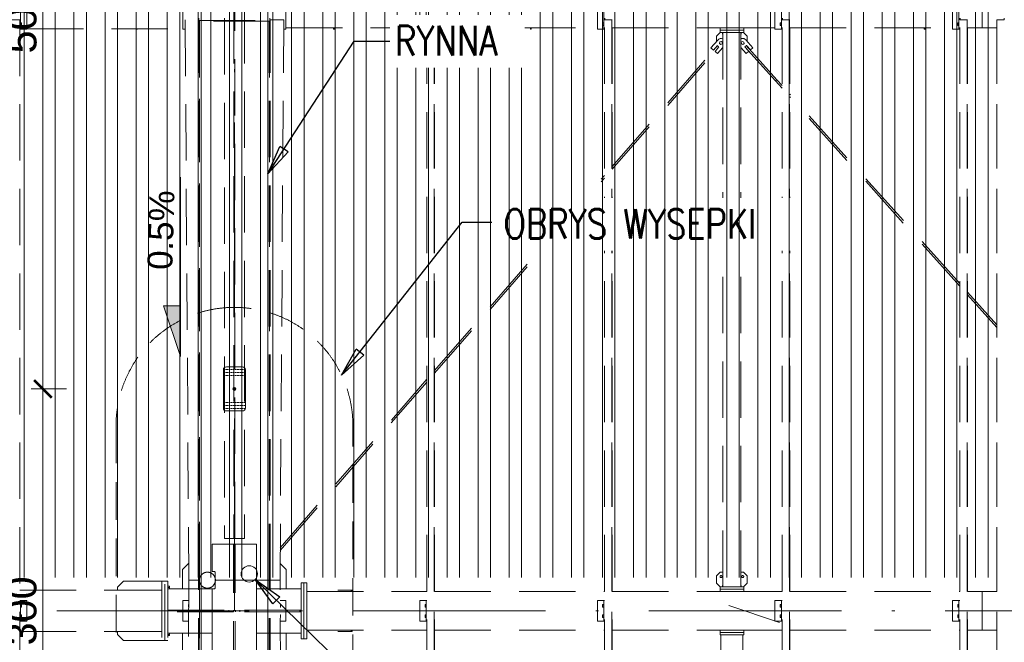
# Model space of a CAD drawing. Extents: x 256490 to 7565828, y -103950 to 5881792.
# Tile 10 of 99: x 279051 to 285702, y -93155 to -88948. Entities that reach past the tile are written whole.
import ezdxf

# ---------------------------------------------------------------- set-up
doc = ezdxf.new("R2010")
doc.units = 0
doc.header["$MEASUREMENT"] = 0
doc.set_wipeout_variables(frame=1)
for name, pattern in [('DASH', [0.75, 0.5, -0.25]), ('DASHDOT', [20, 13, -3.4, 0.2, -3.4]), ('DASHED', [19.05, 12.7, -6.35])]:
    doc.linetypes.add(name, pattern=pattern)
for name, color, linetype, lineweight in [('- AGP-1_WYMIARY', 7, 'Continuous', 20), ('-AGP1_widokowe', 7, 'Continuous', 15), ('BK_0.13', 4, 'Continuous', 9), ('BK_Beton', 140, 'Continuous', 15), ('BK_Kreskowanie', 215, 'Continuous', 5), ('BK_Opisy', 31, 'Continuous', 20), ('BK_Stal', 247, 'Continuous', 9), ('CZ-SR', 106, 'Continuous', 13), ('linii', 7, 'Continuous', 15), ('OSIE', 7, 'Continuous', 5)]:
    doc.layers.add(name, color=color, linetype=linetype, lineweight=lineweight)
for name, color, linetype in [('100_rzut_okna', 1, 'Continuous'), ('TB_CIENKA', 5, 'Continuous'), ('TB_WYMIAROWANIE', 5, 'Continuous')]:
    doc.layers.add(name, color=color, linetype=linetype)
doc.layers.add('tlo', color=7, linetype='Continuous', lineweight=9, true_color=0xb2b2b2)
doc.layers.add('wymiary', color=7, linetype='Continuous', lineweight=5, true_color=0x7f7f7f)
doc.styles.add('ARIAL', font='arial.ttf')
doc.styles.add('ROMANS', font='simplex.shx', dxfattribs={"width": 0.8, "oblique": 15})
doc.styles.add('styl1', font='simplex.shx', dxfattribs={"oblique": 5})
doc.dimstyles.new('1_100', dxfattribs={"dimscale": 10, "dimtxt": 25, "dimasz": 20, "dimexe": 10, "dimexo": 10, "dimgap": 1, "dimtad": 0, "dimdec": 0, "dimzin": 0, "dimdsep": 46, "dimtxsty": 'ROMANS', "dimblk1": 'OBLIQUE', "dimblk2": 'OBLIQUE', "dimsah": 1, "dimcen": 0, "dimdle": 10, "dimclrd": 256, "dimclre": 256, "dimclrt": 2, "dimadec": 0, "dimazin": 0, "dimtfac": 0.4, "dimtdec": 0, "dimtmove": 0, "dimatfit": 3, "dimldrblk": 'CLOSEDBLANK', "dimfxl": 1, "dimtvp": 1, "dimtolj": 1, "dimtzin": 0, "dimarcsym": 0})
doc.dimstyles.new('mosstowy 1-100', dxfattribs={"dimscale": 20, "dimtxt": 10, "dimasz": 6, "dimexe": 4, "dimexo": 4, "dimgap": 2, "dimtad": 1, "dimdec": 0, "dimlfac": 0.1, "dimtxsty": 'ARIAL', "dimblk": 'ARCHTICK', "dimcen": 4, "dimclrd": 256, "dimclre": 256, "dimclrt": 7, "dimadec": 0, "dimazin": 0, "dimtfac": 1, "dimtdec": 0, "dimtmove": 1, "dimatfit": 3, "dimfxl": 8, "dimfxlon": 1, "dimlwd": -1, "dimlwe": 9, "dimarcsym": 0})

# ---------------------------------------------------------------- blocks, each defined once
blk = doc.blocks.new('FGDFGDGDFG')
at = {"layer": 'tlo', "linetype": 'DASHED', "ltscale": 30}
for p, q in [((246565.9, -115566.6), (246565.9, -122586.6)), ((246572.5, -122586.6), (246572.5, -115566.6)), ((246636.7, -115566.6), (246636.7, -122586.6)), ((245124.7, -119006.6), (245124.7, -119146.6)), ((245167.7, -119146.6), (245167.7, -119006.6)), ((246221.6, -119146.6), (246221.6, -119006.6)), ((246221.6, -119006.6), (246221.6, -119146.6)), ((246917.1, -119146.6), (246917.1, -119006.6)), ((246917.1, -119146.6), (246917.1, -119006.6)), ((247820.9, -119006.6), (247820.9, -119146.6)), ((247863.8, -119146.6), (247863.8, -119006.6)), ((249020.8, -119006.6), (249020.8, -119146.6)), ((249063.7, -119146.6), (249063.7, -119006.6)), ((250220.6, -119006.6), (250220.6, -119146.6)), ((250263.5, -119146.6), (250263.5, -119006.6)), ((251420.5, -119006.6), (251420.5, -119146.6)), ((251463.4, -119146.6), (251463.4, -119006.6)), ((251619, -119016.6), (251619, -119136.6)), ((251619, -119016.6), (251619, -119136.6)), ((245067.7, -119081.6), (245119, -119081.6)), ((245119, -119081.6), (245119, -127516.6)), ((245124.7, -119102.6), (245131.9, -119102.6)), ((245124.7, -119111.6), (245132, -119111.6)), ((245132, -119111.6), (245131.9, -119102.6)), ((245131.9, -119120.6), (245132, -119111.6)), ((246236.3, -119081.6), (246261.3, -122869.1)), ((246327.3, -122869.1), (246327.3, -119081.6)), ((246329.2, -119088.1), (246329.2, -119071.6)), ((246329.2, -119088.1), (246809.2, -119088.1)), ((246329.2, -119090.6), (246329.2, -119088.1)), ((246329.2, -119091.6), (246329.2, -119090.6)), ((246329.2, -119091.6), (246329.2, -119091.6)), ((246809.2, -119091.6), (246329.2, -119091.6)), ((246332.3, -119091.6), (246332.3, -122869.1)), ((246334.3, -122855.3), (246334.3, -119091.6)), ((246501.7, -119071.6), (246501.7, -122586.6)), ((246804.3, -122869.2), (246804.3, -119091.6)), ((246806.3, -119091.6), (246806.3, -122869.1)), ((246809.2, -119088.1), (246809.2, -119071.6)), ((246809.2, -119088.1), (246809.2, -119090.6)), ((246809.2, -119090.6), (246809.2, -119091.6)), ((246809.2, -119091.6), (246809.2, -119091.6)), ((246902.3, -119081.6), (246809.3, -119081.6)), ((246811.3, -122869.1), (246811.3, -119081.6)), ((246877.3, -122869.1), (246902.3, -119081.6)), ((247856.7, -119102.6), (247856.6, -119111.6)), ((247856.6, -119111.6), (247863.8, -119111.6)), ((247856.6, -119111.6), (247856.7, -119120.6)), ((247856.7, -119102.6), (247863.8, -119102.6)), ((247869.4, -127516.6), (247869.4, -119081.6)), ((247869.4, -119081.6), (247919.4, -119081.6)), ((247869.8, -119071.6), (247869.8, -119081.6)), ((247871, -119081.6), (247871, -119071.6)), ((247919.4, -127516.6), (247919.4, -119081.6)), ((247919.4, -119081.6), (247919.5, -119081.6)), ((247920.9, -119081.6), (247919.5, -119081.6)), ((247919.5, -119081.6), (247919.5, -127516.6)), ((247920.9, -127516.6), (247920.9, -119081.6)), ((247920.9, -119081.6), (247921, -119081.6)), ((247921, -127516.6), (247921, -119081.6)), ((249056.5, -119102.6), (249056.4, -119111.6)), ((249056.4, -119111.6), (249063.7, -119111.6)), ((249056.4, -119111.6), (249056.5, -119120.6)), ((249056.5, -119102.6), (249063.7, -119102.6)), ((249069.3, -127516.6), (249069.3, -119081.6)), ((249069.3, -119081.6), (249119.3, -119081.6)), ((249069.7, -119071.6), (249069.7, -119081.6)), ((249070.9, -119081.6), (249070.9, -119071.6)), ((249119.3, -127516.6), (249119.3, -119081.6)), ((249119.3, -119081.6), (249119.4, -119081.6)), ((249120.8, -119081.6), (249119.4, -119081.6)), ((249119.4, -119081.6), (249119.4, -127516.6)), ((249120.8, -127516.6), (249120.8, -119081.6)), ((249120.8, -119081.6), (249120.9, -119081.6)), ((249120.9, -127516.6), (249120.9, -119081.6)), ((250256.4, -119102.6), (250256.3, -119111.6)), ((250256.3, -119111.6), (250263.5, -119111.6)), ((250256.3, -119111.6), (250256.4, -119120.6)), ((250256.4, -119102.6), (250263.5, -119102.6)), ((250269.1, -127516.6), (250269.1, -119081.6)), ((250269.1, -119081.6), (250319.1, -119081.6)), ((250269.5, -119071.6), (250269.5, -119081.6)), ((250270.7, -119081.6), (250270.7, -119071.6)), ((250319.1, -127516.6), (250319.1, -119081.6)), ((250319.1, -119081.6), (250319.2, -119081.6)), ((250320.6, -119081.6), (250319.2, -119081.6)), ((250319.2, -119081.6), (250319.2, -127516.6)), ((250320.6, -127516.6), (250320.6, -119081.6)), ((250320.6, -119081.6), (250320.7, -119081.6)), ((250320.7, -127516.6), (250320.7, -119081.6)), ((251456.2, -119102.6), (251456.1, -119111.6)), ((251456.1, -119111.6), (251463.4, -119111.6)), ((251456.1, -119111.6), (251456.2, -119120.6)), ((251456.2, -119102.6), (251463.4, -119102.6)), ((251469, -127516.6), (251469, -119081.6)), ((251469, -119081.6), (251519, -119081.6)), ((251469.4, -119071.6), (251469.4, -119081.6)), ((251470.6, -119081.6), (251470.6, -119071.6)), ((251519, -127516.6), (251519, -119081.6)), ((251519, -119081.6), (251519.1, -119081.6)), ((251520.5, -119081.6), (251519.1, -119081.6)), ((251519.1, -119081.6), (251519.1, -127516.6)), ((251520.5, -127516.6), (251520.5, -119081.6)), ((251520.5, -119081.6), (251520.6, -119081.6)), ((251520.6, -127516.6), (251520.6, -119081.6)), ((251717.9, -119081.6), (251718, -119081.6)), ((251717.9, -127516.6), (251717.9, -119081.6)), ((251718, -119081.6), (251769.5, -119081.6)), ((251718, -119081.6), (251718, -127516.6)), ((251719.4, -127516.6), (251719.4, -119081.6)), ((251719.5, -119081.6), (251719.5, -127516.6)), ((251767.9, -119081.6), (251767.9, -119071.6)), ((251769.1, -119071.6), (251769.1, -119081.6)), ((245124.7, -119146.6), (245119, -119146.6)), ((245124.7, -119120.6), (245131.9, -119120.6)), ((245167.7, -119146.6), (245124.7, -119146.6)), ((245167.7, -119144.1), (246221.6, -119144.1)), ((245908.2, -119146.6), (245908.2, -119144.1)), ((245908.2, -119146.6), (245914.2, -119146.6)), ((245914.2, -119146.6), (245914.2, -119144.1)), ((246221.6, -119146.6), (246221.6, -119146.6)), ((246221.6, -119146.6), (246236.7, -119146.6)), ((246917.1, -119146.6), (246901.8, -119146.6)), ((246917.1, -119146.6), (246917.1, -119146.6)), ((246917.2, -119136.6), (247820.9, -119136.6)), ((247238.2, -119146.6), (247238.2, -119136.6)), ((247238.2, -119146.6), (247244.2, -119146.6)), ((247244.2, -119146.6), (247244.2, -119136.6)), ((247820.9, -119146.6), (247869.4, -119146.6)), ((247856.7, -119120.6), (247863.8, -119120.6)), ((247921, -119136.6), (249020.8, -119136.6)), ((248568.2, -119146.6), (248568.2, -119136.6)), ((248568.2, -119146.6), (248574.2, -119146.6)), ((248574.2, -119146.6), (248574.2, -119136.6)), ((249020.8, -119146.6), (249069.3, -119146.6)), ((249056.5, -119120.6), (249063.7, -119120.6)), ((249120.9, -119136.6), (249849.2, -119136.6)), ((249826.1, -119193.6), (249851.1, -119168.6)), ((249849.2, -119152.6), (249849.2, -119136.6)), ((249849.2, -119136.6), (250009.2, -119136.6)), ((250009.2, -119152.6), (249849.2, -119152.6)), ((249849.2, -119168.6), (249849.2, -119152.6)), ((249849.2, -119152.6), (250009.2, -119152.6)), ((250009.2, -119168.6), (249849.2, -119168.6)), ((249865.4, -119168.6), (249865.4, -119178.6)), ((249865.4, -119178.6), (249869.2, -119178.6)), ((249869.2, -122914.6), (249869.2, -119168.6)), ((249989.2, -122914.6), (249989.2, -119168.6)), ((249993.1, -119178.6), (249989.2, -119178.6)), ((249993.1, -119168.6), (249993.1, -119178.6)), ((250032.3, -119193.6), (250007.3, -119168.6)), ((250009.2, -119136.6), (250220.6, -119136.6)), ((250009.2, -119136.6), (250009.2, -119152.6)), ((250009.2, -119152.6), (250009.2, -119168.6)), ((250220.6, -119146.6), (250269.1, -119146.6)), ((250256.4, -119120.6), (250263.5, -119120.6)), ((250320.7, -119136.6), (251420.5, -119136.6)), ((251228.2, -119146.6), (251228.2, -119136.6)), ((251228.2, -119146.6), (251234.2, -119146.6)), ((251234.2, -119146.6), (251234.2, -119136.6)), ((251420.5, -119146.6), (251469, -119146.6)), ((251456.2, -119120.6), (251463.4, -119120.6)), ((251520.6, -119136.6), (251619, -119136.6)), ((251619, -119136.6), (251717.9, -119136.6)), ((249833.4, -119218.9), (249787.5, -119271.7)), ((249826.1, -119227.3), (249826.1, -119193.6)), ((249840.6, -119212.9), (249833.4, -119218.9)), ((249849.3, -119209.4), (249840.6, -119212.9)), ((249840.6, -119212.9), (249840.8, -119212.7)), ((249840.8, -119212.7), (249849.5, -119209.2)), ((249846, -119241.9), (249848.3, -119231.8)), ((249853.7, -119248.9), (249846, -119241.9)), ((249848.3, -119231.8), (249858.2, -119228.6)), ((249848.4, -119231.6), (249848.3, -119231.8)), ((249848.4, -119231.6), (249858.3, -119228.4)), ((249858.7, -119208.7), (249849.3, -119209.4)), ((249849.5, -119209.2), (249858.9, -119208.6)), ((249863.6, -119245.8), (249853.7, -119248.9)), ((249858.2, -119228.6), (249858.3, -119228.4)), ((249858.2, -119228.6), (249865.8, -119235.6)), ((249858.3, -119228.4), (249866, -119235.4)), ((249867.8, -119211), (249858.7, -119208.7)), ((249858.9, -119208.6), (249868, -119210.9)), ((249865.8, -119235.6), (249863.6, -119245.8)), ((249863.6, -119245.8), (249863.8, -119245.6)), ((249865.8, -119235.6), (249866, -119235.4)), ((249869.2, -119211.9), (249867.8, -119211)), ((249868, -119210.9), (249869.2, -119211.7)), ((250001.4, -119228.3), (249992.9, -119234.3)), ((249992.9, -119234.3), (249993.8, -119244.6)), ((249993.8, -119244.6), (250003.3, -119249)), ((250010.8, -119232.6), (250001.4, -119228.3)), ((250003.3, -119249), (250011.8, -119243)), ((250011.8, -119243), (250010.8, -119232.6)), ((250024.7, -119218.6), (250017.4, -119212.7)), ((250071.4, -119270.7), (250024.7, -119218.6)), ((250032.3, -119227.1), (250032.3, -119193.6)), ((249120.9, -120074.2), (249831.9, -119257.3)), ((249120.9, -120092.5), (249841, -119265.2)), ((249787.5, -119271.7), (249804.9, -119286.8)), ((249804.9, -119286.8), (249831.1, -119256.6)), ((249804.9, -119286.8), (249805, -119286.6)), ((249805, -119286.6), (249831.1, -119256.6)), ((249841.7, -119265.8), (249815.4, -119296)), ((249815.4, -119296), (249832.8, -119311.1)), ((249831.1, -119256.6), (249833.1, -119258.4)), ((249832.8, -119311.1), (249869.2, -119269.2)), ((249832.8, -119311.1), (249832.9, -119310.9)), ((249832.9, -119310.9), (249869.2, -119269.2)), ((249833.1, -119258.4), (249833.2, -119258.5)), ((249833.2, -119258.5), (249836.4, -119261.3)), ((249833.2, -119258.5), (249839.6, -119264)), ((249836.4, -119261.3), (249839.6, -119264)), ((249839.6, -119264), (249839.7, -119264.1)), ((249839.7, -119264.1), (249841.7, -119265.8)), ((250026.7, -119310.7), (249989.2, -119268.9)), ((250026.7, -119310.8), (249989.2, -119269)), ((250017.2, -119265.6), (250019.2, -119263.8)), ((250043.9, -119295.4), (250017.2, -119265.6)), ((250017.9, -119265), (250224.9, -119495.7)), ((250019.2, -119263.8), (250025.6, -119258.1)), ((250019.2, -119263.8), (250019.2, -119263.8)), ((250025.6, -119258.1), (250027.6, -119256.3)), ((250026.7, -119310.7), (250043.9, -119295.4)), ((250026.7, -119310.7), (250026.7, -119310.8)), ((250026.7, -119310.8), (250026.7, -119310.7)), ((250233.8, -119487.7), (250026.8, -119256.9)), ((250054.3, -119286.1), (250027.6, -119256.3)), ((250054.3, -119286), (250027.6, -119256.3)), ((250054.3, -119286), (250071.4, -119270.7)), ((250054.3, -119286), (250054.3, -119286.1)), ((250054.3, -119286.1), (250054.3, -119286)), ((250224.9, -119495.7), (250233.8, -119487.7)), ((250224.9, -119495.7), (250233.8, -119487.7)), ((250269.1, -119545.1), (250224.9, -119495.7)), ((250269.1, -119527.1), (250233.8, -119487.7)), ((251469, -120865.1), (250320.7, -119584.6)), ((251469, -120883), (250320.7, -119602.6)), ((247921, -121452.6), (249069.3, -120133.4)), ((247921, -121470.9), (249069.3, -120151.7)), ((251717.9, -121142.6), (251520.6, -120922.6)), ((251717.9, -121160.6), (251520.6, -120940.6)), ((246878.6, -122668.6), (247869.4, -121530.2)), ((246878.7, -122650.1), (247869.4, -121511.9)), ((246719.2, -122626.6), (246419.2, -122626.6)), ((246419.2, -122626.6), (246419.2, -122811.6)), ((246636.7, -122586.6), (246501.7, -122586.6)), ((246563.5, -123526.6), (246563.5, -122626.6)), ((246575, -123526.6), (246575, -122626.6)), ((246719.2, -122626.6), (246719.2, -123526.6)), ((246260.5, -122755.3), (246219.2, -122796.6)), ((246919.2, -122796.6), (246878, -122755.4)), ((246219.2, -122796.6), (246219.2, -122926.6)), ((246340, -122841), (246351, -122828)), ((246351, -122828), (246365.4, -122818.9)), ((246365.4, -122818.9), (246382, -122814.8)), ((246382, -122814.8), (246399, -122816)), ((246399, -122816), (246414.8, -122822.4)), ((246414.8, -122822.4), (246427.9, -122833.3)), ((246434.2, -122811.6), (246419.2, -122811.6)), ((246427.9, -122833.3), (246436.9, -122847.8)), ((246435.8, -122811.8), (246434.2, -122811.6)), ((246437.2, -122812.5), (246435.8, -122811.8)), ((246435.8, -122811.8), (246437.2, -122812.5)), ((246438.3, -122813.7), (246437.2, -122812.5)), ((246437.2, -122812.5), (246438.3, -122813.7)), ((246439, -122815), (246438.3, -122813.7)), ((246438.3, -122813.7), (246439, -122815)), ((246439.2, -122816.6), (246439, -122815)), ((246439, -122815), (246439.2, -122816.6)), ((246439.2, -122921.6), (246439.2, -122816.6)), ((246439.2, -122816.6), (246439.2, -122816.6)), ((246439.2, -122816.6), (246439.2, -122859.6)), ((246919.2, -122926.6), (246919.2, -122796.6)), ((249851.1, -122814.6), (249826.1, -122839.6)), ((249869.2, -122814.6), (249851.1, -122814.6)), ((249989.2, -122814.6), (250007.3, -122814.6)), ((250007.3, -122814.6), (250032.3, -122839.6)), ((245779.1, -122916.6), (245819.1, -122876.6)), ((245819.3, -122876.6), (245779.3, -122916.6)), ((246079.2, -122876.6), (245819.1, -122876.6)), ((246099.2, -122876.6), (246079.2, -122876.6)), ((246079.2, -122876.6), (246079.2, -123276.6)), ((246099.2, -123276.6), (246099.2, -122876.6)), ((246099.2, -122876.6), (246119.2, -122876.6)), ((246099.2, -123276.6), (246099.2, -122876.6)), ((246119.2, -122876.6), (246119.2, -123276.6)), ((246261.2, -122869.1), (246236.2, -127506.6)), ((246324.2, -122869.1), (246261.2, -122869.1)), ((246261.3, -122869.1), (246327.2, -122869.1)), ((246330.8, -122869.1), (246324.2, -122869.1)), ((246327.2, -127506.6), (246327.2, -122869.1)), ((246332.3, -122869.1), (246327.3, -122869.1)), ((246330.8, -122869.1), (246332.2, -122869.1)), ((246332.2, -122873.8), (246332.8, -122869)), ((246332.2, -127506.6), (246332.2, -122869.1)), ((246332.2, -122869.1), (246332.2, -122869.1)), ((246332.8, -122875.3), (246332.2, -122873.8)), ((246332.8, -122869), (246332.3, -122869.1)), ((246332.3, -122869.1), (246332.3, -122869.1)), ((246332.3, -122869.1), (246332.8, -122869.2)), ((246332.7, -122869.6), (246332.5, -122873.8)), ((246332.5, -122873.8), (246336.6, -122890.4)), ((246332.8, -122869.2), (246333.6, -122856.8)), ((246332.8, -122869.2), (246332.8, -122869.2)), ((246333.6, -122856.8), (246340, -122841)), ((246334.2, -122881), (246334.2, -127506.4)), ((246345.6, -122904.8), (246336.6, -122890.4)), ((246433.5, -122897.2), (246422.5, -122910.2)), ((246439.8, -122881.3), (246433.5, -122897.2)), ((246436.9, -122847.8), (246441, -122864.3)), ((246439.2, -122859.6), (246439.2, -122878.6)), ((246439.2, -122878.6), (246439.2, -122921.6)), ((246440.7, -122868.9), (246439.8, -122881.3)), ((246441, -122864.3), (246440.7, -122869.2)), ((246804.2, -122868.9), (246440.7, -122868.9)), ((246440.7, -122869.2), (246804.3, -122869.2)), ((246804.2, -127506.4), (246804.2, -122868.9)), ((246804.2, -122868.9), (246805.6, -122869)), ((246804.3, -122869.2), (246805.7, -122869.2)), ((246805.6, -122869), (246806.2, -122869.1)), ((246805.7, -122869.2), (246806.2, -122869.1)), ((246806.2, -127506.6), (246806.2, -122869.1)), ((246806.2, -122869.1), (246806.2, -122869.1)), ((246811.2, -122869.1), (246806.2, -122869.1)), ((246806.3, -122869.1), (246806.3, -122869.1)), ((246807.7, -122869.1), (246806.3, -122869.1)), ((246807.7, -122869.1), (246814.3, -122869.1)), ((246811.2, -127506.6), (246811.2, -122869.1)), ((246877.2, -122869.1), (246811.3, -122869.1)), ((246814.3, -122869.1), (246877.3, -122869.1)), ((246902.2, -127506.6), (246877.2, -122869.1)), ((247019.2, -123266.6), (247019.2, -122886.6)), ((247019.2, -122886.6), (247039.2, -122886.6)), ((247039.2, -122886.6), (247039.2, -123266.6)), ((247059.2, -122886.6), (247039.2, -122886.6)), ((247059.2, -123266.6), (247059.2, -122886.6)), ((249826.1, -122839.6), (249826.1, -122889.6)), ((249826.1, -122889.6), (249851.1, -122914.6)), ((250032.3, -122889.6), (250007.3, -122914.6)), ((250032.3, -122839.6), (250032.3, -122889.6)), ((245119, -122936.6), (246079.2, -122936.6)), ((245779.3, -122916.6), (245779.1, -122916.6)), ((245779.1, -122936.6), (245779.1, -122916.6)), ((245779.3, -122916.6), (245779.3, -122936.6)), ((245779.3, -122936.6), (246079.2, -122936.6)), ((246119.2, -122909.3), (246131.7, -122909.3)), ((246131.7, -122917.9), (246119.2, -122917.9)), ((246119.2, -122926.6), (246260.9, -122926.6)), ((246119.2, -122926.6), (246119.2, -123226.6)), ((246131.7, -122909.3), (246131.7, -122926.6)), ((246219.2, -122926.6), (246260.9, -122926.6)), ((246260.9, -122926.6), (246419.2, -122926.6)), ((246358.7, -122915.8), (246345.6, -122904.8)), ((246374.5, -122922.2), (246358.7, -122915.8)), ((246391.5, -122923.4), (246374.5, -122922.2)), ((246408, -122919.3), (246391.5, -122923.4)), ((246422.5, -122910.2), (246408, -122919.3)), ((246419.2, -123526.6), (246419.2, -122926.6)), ((246419.2, -122926.6), (246434.2, -122926.6)), ((246419.2, -122926.6), (246419.2, -123226.6)), ((246435.8, -122926.3), (246434.2, -122926.6)), ((246435.8, -122926.3), (246437.2, -122925.6)), ((246437.2, -122925.6), (246435.8, -122926.3)), ((246437.2, -122925.6), (246438.3, -122924.5)), ((246438.3, -122924.5), (246437.2, -122925.6)), ((246438.3, -122924.5), (246439, -122923.1)), ((246439, -122923.1), (246438.3, -122924.5)), ((246439, -122923.1), (246439.2, -122921.6)), ((246439.2, -122921.6), (246439, -122923.1)), ((246439.2, -122921.6), (246439.2, -122921.6)), ((246719.2, -122926.6), (246719.2, -123226.6)), ((246877.5, -122926.6), (246719.2, -122926.6)), ((247019.2, -122926.6), (246877.5, -122926.6)), ((246877.5, -122926.6), (246919.2, -122926.6)), ((247019.2, -122926.6), (247019.2, -123226.6)), ((247059.2, -122946.6), (247869.4, -122946.6)), ((247365.1, -122936.6), (247266.8, -122936.6)), ((247358.7, -122946.6), (247358.7, -122936.6)), ((247365.1, -122946.6), (247365.1, -122936.6)), ((247921, -122946.6), (249069.3, -122946.6)), ((249120.9, -122946.6), (249849.2, -122946.6)), ((250009.2, -122914.6), (249849.2, -122914.6)), ((249849.2, -122914.6), (249849.2, -122930.6)), ((249849.2, -122930.6), (250009.2, -122930.6)), ((249849.2, -122930.6), (249849.2, -122946.6)), ((250009.2, -122930.6), (249849.2, -122930.6)), ((249849.2, -122946.6), (250009.2, -122946.6)), ((249865.4, -122914.6), (249865.4, -122904.6)), ((249865.4, -122904.6), (249869.2, -122904.6)), ((249993.1, -122904.6), (249989.2, -122904.6)), ((249993.1, -122914.6), (249993.1, -122904.6)), ((250009.2, -122930.6), (250009.2, -122914.6)), ((250009.2, -122946.6), (250009.2, -122930.6)), ((250009.2, -122946.6), (250269.1, -122946.6)), ((250320.7, -122946.6), (251469, -122946.6)), ((251520.6, -122946.6), (251619.2, -122946.6)), ((251619.2, -122946.6), (251619.2, -123206.6)), ((251619.2, -122946.6), (251717.9, -122946.6)), ((251619.2, -122946.6), (251619.2, -123206.6)), ((245119, -123006.6), (245124.7, -123006.6)), ((245167.7, -123006.6), (245124.7, -123006.6)), ((245124.7, -123006.6), (245124.7, -123146.6)), ((245124.7, -123032.6), (245131.9, -123032.6)), ((245132, -123041.6), (245131.9, -123032.6)), ((245167.7, -123146.6), (245167.7, -123006.6)), ((246221.6, -123006.6), (246221.6, -123006.6)), ((246221.6, -123006.6), (246260.5, -123006.6)), ((246221.6, -123146.6), (246221.6, -123006.6)), ((246221.6, -123006.6), (246221.6, -123146.6)), ((246258.6, -123041.6), (246258.7, -123032.6)), ((246260.4, -123032.6), (246258.7, -123032.6)), ((246258.9, -123041.6), (246258.8, -123032.6)), ((246878, -123006.6), (246917.1, -123006.6)), ((246879.9, -123032.6), (246878.1, -123032.6)), ((246879.7, -123041.6), (246879.8, -123032.6)), ((246879.9, -123032.6), (246880, -123041.6)), ((246917.1, -123146.6), (246917.1, -123006.6)), ((246917.1, -123146.6), (246917.1, -123006.6)), ((246917.1, -123006.6), (246917.1, -123006.6)), ((247869.4, -123006.6), (247820.9, -123006.6)), ((247820.9, -123006.6), (247820.9, -123146.6)), ((247856.6, -123041.6), (247856.7, -123032.6)), ((247856.7, -123032.6), (247863.8, -123032.6)), ((247863.8, -123006.6), (247863.8, -123146.6)), ((249069.3, -123006.6), (249020.8, -123006.6)), ((249020.8, -123006.6), (249020.8, -123146.6)), ((249056.4, -123041.6), (249056.5, -123032.6)), ((249056.5, -123032.6), (249063.7, -123032.6)), ((249063.7, -123006.6), (249063.7, -123146.6)), ((250269.1, -123006.6), (250220.6, -123006.6)), ((250220.6, -123006.6), (250220.6, -123146.6)), ((250256.3, -123041.6), (250256.4, -123032.6)), ((250256.4, -123032.6), (250263.5, -123032.6)), ((250263.5, -123006.6), (250263.5, -123146.6)), ((251469, -123006.6), (251420.5, -123006.6)), ((251420.5, -123006.6), (251420.5, -123146.6)), ((251456.1, -123041.6), (251456.2, -123032.6)), ((251456.2, -123032.6), (251463.4, -123032.6)), ((251463.4, -123006.6), (251463.4, -123146.6)), ((245124.7, -123041.6), (245132, -123041.6)), ((245124.7, -123050.6), (245131.9, -123050.6)), ((245124.7, -123102.6), (245131.9, -123102.6)), ((245131.9, -123050.6), (245132, -123041.6)), ((245132, -123111.6), (245131.9, -123102.6)), ((246119.2, -123070.8), (246562.5, -123070.8)), ((246562.5, -123082.3), (246119.2, -123082.3)), ((246258.7, -123050.6), (246258.6, -123041.6)), ((246258.6, -123111.6), (246258.7, -123102.6)), ((246260.3, -123050.6), (246258.7, -123050.6)), ((246260, -123102.6), (246258.7, -123102.6)), ((246258.9, -123041.6), (246258.8, -123050.6)), ((246258.9, -123111.6), (246258.8, -123102.6)), ((246260.3, -123041.6), (246258.9, -123041.6)), ((246532.5, -123082.3), (246532.5, -123070.8)), ((246562.5, -123070.8), (246562.5, -123082.3)), ((246576, -123082.3), (246576, -123070.8)), ((247019.2, -123070.8), (246576, -123070.8)), ((247019.2, -123082.3), (246576, -123082.3)), ((246606, -123082.3), (246606, -123070.8)), ((246878.2, -123041.6), (246879.7, -123041.6)), ((246879.9, -123050.6), (246878.2, -123050.6)), ((246879.9, -123102.6), (246878.5, -123102.6)), ((246879.8, -123050.6), (246879.7, -123041.6)), ((246879.7, -123111.6), (246879.8, -123102.6)), ((246880, -123041.6), (246879.9, -123050.6)), ((246879.9, -123102.6), (246880, -123111.6)), ((247863.8, -123041.6), (247856.6, -123041.6)), ((247856.6, -123041.6), (247856.7, -123050.6)), ((247856.6, -123111.6), (247856.7, -123102.6)), ((247856.7, -123050.6), (247863.8, -123050.6)), ((247856.7, -123102.6), (247863.8, -123102.6)), ((249063.7, -123041.6), (249056.4, -123041.6)), ((249056.4, -123041.6), (249056.5, -123050.6)), ((249056.4, -123111.6), (249056.5, -123102.6)), ((249056.5, -123050.6), (249063.7, -123050.6)), ((249056.5, -123102.6), (249063.7, -123102.6)), ((250263.5, -123041.6), (250256.3, -123041.6)), ((250256.3, -123041.6), (250256.4, -123050.6)), ((250256.3, -123111.6), (250256.4, -123102.6)), ((250256.4, -123050.6), (250263.5, -123050.6)), ((250256.4, -123102.6), (250263.5, -123102.6)), ((251463.4, -123041.6), (251456.1, -123041.6)), ((251456.1, -123041.6), (251456.2, -123050.6)), ((251456.1, -123111.6), (251456.2, -123102.6)), ((251456.2, -123050.6), (251463.4, -123050.6)), ((251456.2, -123102.6), (251463.4, -123102.6)), ((245124.7, -123146.6), (245119, -123146.6)), ((245124.7, -123111.6), (245132, -123111.6)), ((245124.7, -123120.6), (245131.9, -123120.6)), ((245167.7, -123146.6), (245124.7, -123146.6)), ((245131.9, -123120.6), (245132, -123111.6)), ((246221.6, -123146.6), (246221.6, -123146.6)), ((246221.6, -123146.6), (246259.7, -123146.6)), ((246258.7, -123120.6), (246258.6, -123111.6)), ((246259.9, -123120.6), (246258.7, -123120.6)), ((246258.9, -123111.6), (246258.8, -123120.6)), ((246259.9, -123111.6), (246258.9, -123111.6)), ((246878.5, -123111.6), (246879.7, -123111.6)), ((246879.9, -123120.6), (246878.6, -123120.6)), ((246917.1, -123146.6), (246878.7, -123146.6)), ((246879.8, -123120.6), (246879.7, -123111.6)), ((246880, -123111.6), (246879.9, -123120.6)), ((246917.1, -123146.6), (246917.1, -123146.6)), ((247820.9, -123146.6), (247869.4, -123146.6)), ((247863.8, -123111.6), (247856.6, -123111.6)), ((247856.6, -123111.6), (247856.7, -123120.6)), ((247856.7, -123120.6), (247863.8, -123120.6)), ((249020.8, -123146.6), (249069.3, -123146.6)), ((249063.7, -123111.6), (249056.4, -123111.6)), ((249056.4, -123111.6), (249056.5, -123120.6)), ((249056.5, -123120.6), (249063.7, -123120.6)), ((250220.6, -123146.6), (250269.1, -123146.6)), ((250263.5, -123111.6), (250256.3, -123111.6)), ((250256.3, -123111.6), (250256.4, -123120.6)), ((250256.4, -123120.6), (250263.5, -123120.6)), ((251420.5, -123146.6), (251469, -123146.6)), ((251463.4, -123111.6), (251456.1, -123111.6)), ((251456.1, -123111.6), (251456.2, -123120.6)), ((251456.2, -123120.6), (251463.4, -123120.6)), ((245119, -123216.6), (246079.2, -123216.6)), ((245779.1, -123236.6), (245779.1, -123216.6)), ((245779.3, -123236.6), (245779.1, -123236.6)), ((245779.1, -123236.6), (245819.1, -123276.6)), ((246079.2, -123216.6), (245779.3, -123216.6)), ((245779.3, -123216.6), (245779.3, -123236.6)), ((245779.3, -123236.6), (245819.3, -123276.6)), ((246259.3, -123226.6), (246119.2, -123226.6)), ((246131.7, -123235.3), (246119.2, -123235.3)), ((246131.7, -123226.6), (246131.7, -123243.9)), ((246219.2, -123356.6), (246219.2, -123226.6)), ((246219.2, -123226.6), (246259.3, -123226.6)), ((246419.2, -123226.6), (246259.3, -123226.6)), ((246879.2, -123226.6), (246719.2, -123226.6)), ((247019.2, -123226.6), (246879.2, -123226.6)), ((246879.2, -123226.6), (246919.2, -123226.6)), ((246919.2, -123226.6), (246919.2, -123356.6)), ((247059.2, -123206.6), (247869.4, -123206.6)), ((247365.1, -123216.6), (247266.8, -123216.6)), ((247358.7, -123216.6), (247358.7, -123206.6)), ((247365.1, -123216.6), (247365.1, -123206.6)), ((247921, -123206.6), (249069.3, -123206.6)), ((249120.9, -123206.6), (249849.2, -123206.6)), ((250009.2, -123206.6), (249849.2, -123206.6)), ((249849.2, -123206.6), (249849.2, -123222.6)), ((249849.2, -123222.6), (250009.2, -123222.6)), ((249849.2, -123222.6), (249849.2, -123238.6)), ((250009.2, -123222.6), (249849.2, -123222.6)), ((250009.2, -123206.6), (250269.1, -123206.6)), ((250009.2, -123222.6), (250009.2, -123206.6)), ((250009.2, -123238.6), (250009.2, -123222.6)), ((250320.7, -123206.6), (251469, -123206.6)), ((251520.6, -123206.6), (251619.2, -123206.6)), ((251619.2, -123206.6), (251717.9, -123206.6)), ((246079.2, -123276.6), (245819.1, -123276.6)), ((246079.2, -123276.6), (246099.2, -123276.6)), ((246119.2, -123276.6), (246099.2, -123276.6)), ((246131.7, -123243.9), (246119.2, -123243.9)), ((247039.2, -123266.6), (247019.2, -123266.6)), ((247039.2, -123266.6), (247059.2, -123266.6)), ((249849.2, -123238.6), (250009.2, -123238.6)), ((249854.2, -127503.6), (249854.2, -123238.6)), ((250004.2, -127503.6), (250004.2, -123238.6))]:
    blk.add_line(p, q, dxfattribs=at)
for centre, radius, start, end in [((250002.3, -119238.6), 30, 59.88781, 116.04359), ((246386.7, -122869.1), 54, 144.18385, 161.52511), ((246386.7, -122869.1), 54, 126.18385, 143.52511), ((246386.7, -122869.1), 55, 130.79502, 131.52952), ((246386.7, -122869.1), 54, 108.18385, 125.52511), ((246386.7, -122869.1), 55, 112.79502, 113.52952), ((246386.7, -122869.1), 54, 90.18385, 107.52511), ((246386.7, -122869.1), 55, 94.79502, 95.52952), ((246386.7, -122869.1), 54, 72.18385, 89.52511), ((246386.7, -122869.1), 55, 76.79502, 77.52952), ((246386.7, -122869.1), 54, 54.18385, 71.52511), ((246386.7, -122869.1), 55, 58.79502, 59.52952), ((246386.7, -122869.1), 54, 36.18385, 53.52511), ((246386.7, -122869.1), 55, 40.79502, 41.52952), ((246386.7, -122869.1), 54, 18.18385, 35.52511), ((249856.1, -122844.6), 7, 288, 108), ((249856.1, -122844.6), 7, 288, 108), ((250002.3, -122844.6), 7, 288, 108), ((250002.3, -122844.6), 7, 288, 108), ((246386.7, -122869.1), 55, 184.40392, 186.17206), ((246386.7, -122869.1), 54, 180.24674, 197.52511), ((246386.7, -122869.1), 54, 162.18385, 178.75079), ((246386.7, -122869.1), 55, 166.79502, 167.49628), ((246386.7, -122869.1), 54, 198.18385, 215.52511), ((246386.7, -122869.1), 55, 202.79502, 203.52952), ((246386.7, -122869.1), 55, 148.79502, 149.52952), ((246386.7, -122869.1), 54, 216.18385, 233.52511), ((246386.7, -122869.1), 54, 306.18385, 323.52511), ((246386.7, -122869.1), 54, 324.18385, 341.52511), ((246386.7, -122869.1), 55, 328.79502, 329.52952), ((246386.7, -122869.1), 55, 22.79502, 23.52952), ((246386.7, -122869.1), 54, 0.18385, 17.52511), ((246386.7, -122869.1), 54, 342.18385, 359.52511), ((246386.7, -122869.1), 55, 346.79502, 347.52952), ((246386.7, -122869.1), 55, 4.79502, 5.52952), ((249856.1, -122844.6), 7, 108, 288), ((249856.1, -122844.6), 7, 108, 288), ((250002.3, -122844.6), 7, 108, 288), ((250002.3, -122844.6), 7, 108, 288), ((246386.7, -122869.1), 55, 220.79502, 221.52952), ((246386.7, -122869.1), 54, 234.18385, 251.52511), ((246386.7, -122869.1), 55, 238.79502, 239.52952), ((246386.7, -122869.1), 54, 252.18385, 269.52511), ((246386.7, -122869.1), 55, 256.79502, 257.52952), ((246386.7, -122869.1), 54, 270.18385, 287.52511), ((246386.7, -122869.1), 55, 274.79502, 275.52952), ((246386.7, -122869.1), 54, 288.18385, 305.52511), ((246386.7, -122869.1), 55, 292.79502, 293.52952), ((246386.7, -122869.1), 55, 310.79502, 311.52952)]:
    blk.add_arc(centre, radius, start, end, dxfattribs=at)
blk = doc.blocks.new('_ClosedBlank')
at = {"layer": 'TB_WYMIAROWANIE', "color": 0, "lineweight": -2}
for p, q in [((-1, 0.167), (0, 0)), ((-1, 0.167), (-1, -0.167)), ((0, 0), (-1, -0.167))]:
    blk.add_line(p, q, dxfattribs=at)
blk = doc.blocks.new('_Oblique')
at = {"color": 0, "lineweight": -2}
blk.add_line((-0.5, -0.5), (0.5, 0.5), dxfattribs=at)
blk = doc.blocks.new('FDSFSDFF')
at = {"layer": 'OSIE', "linetype": 'DASHDOT', "ltscale": 100}
for p, q in [((280502, -83481.6), (280502, -63276.8)), ((265302, -77481.6), (296302, -77481.6))]:
    blk.add_line(p, q, dxfattribs=at)
blk = doc.blocks.new('zabezp')
at = {"layer": '- AGP-1_WYMIARY', "true_color": 0x291af9}
h = blk.add_hatch(color=180, dxfattribs=at)
h.dxf.hatch_style = 1
h.paths.add_polyline_path([(-16112.59, 5302.07, 1), (-16114.59, 5302.07, 1)])
at = {"layer": '- AGP-1_WYMIARY', "color": 180, "true_color": 0x291af9}
blk.add_lwpolyline([(-16128.51, 5307.51), (-16128.51, 5296.63, 0.414214), (-16126.51, 5294.63), (-16100.67, 5294.63, 0.414214), (-16098.67, 5296.63), (-16098.67, 5307.51, 0.414214), (-16100.67, 5309.51), (-16126.51, 5309.51, 0.414214)], format="xyb", close=True, dxfattribs=at)
at = {"layer": '- AGP-1_WYMIARY', "color": 180, "linetype": 'DASH', "ltscale": 2, "true_color": 0x291af9}
for points in [[(-16126.73, 5309.51), (-16126.73, 5294.63)], [(-16124.73, 5309.51), (-16124.73, 5294.63)], [(-16122.73, 5309.51), (-16122.73, 5294.63)], [(-16104.44, 5309.51), (-16104.44, 5294.63)], [(-16102.44, 5309.51), (-16102.44, 5294.63)], [(-16100.44, 5309.51), (-16100.44, 5294.63)]]:
    blk.add_lwpolyline(points, dxfattribs=at)
at = {"layer": '- AGP-1_WYMIARY', "color": 180, "true_color": 0x291af9}
blk.add_circle((-16113.59, 5302.07), 1, dxfattribs=at)
blk = doc.blocks.new('_ArchTick')
at = {"layer": '100_rzut_okna', "color": 0, "linetype": 'Continuous', "const_width": 0.15}
blk.add_lwpolyline([(-0.5, -0.5), (0.5, 0.5)], dxfattribs=at)
blk = doc.blocks.new('*D1544')
at = {"layer": 'Defpoints', "color": 0}
for p in [(279208.2, -91442.6), (280576.4, -91442.6), (280576.4, -94442.6)]:
    blk.add_point(p, dxfattribs=at)
at = {"layer": 'wymiary', "lineweight": 9}
for p, q in [((279368.2, -91442.6), (279128.2, -91442.6)), ((279368.2, -94442.6), (279128.2, -94442.6))]:
    blk.add_line(p, q, dxfattribs=at)
at = {"layer": 'wymiary'}
blk.add_line((279208.2, -94442.6), (279208.2, -91442.6), dxfattribs=at)
at = {"layer": 'wymiary', "xscale": 120, "yscale": 120, "zscale": 120}
for p, rotation in [((279208.2, -91442.6), 90), ((279208.2, -94442.6), 270)]:
    blk.add_blockref('_ArchTick', p, dxfattribs=dict(at, rotation=rotation))
at = {"layer": 'wymiary', "color": 7, "insert": (279066, -92942.6), "char_height": 200, "attachment_point": 5, "rotation": 90, "style": 'ARIAL'}
blk.add_mtext('300', dxfattribs=at)
blk = doc.blocks.new('*D1545')
at = {"layer": 'Defpoints', "color": 0}
for p in [(279208.2, -86442.6), (280576.4, -86442.6), (280576.4, -91442.6)]:
    blk.add_point(p, dxfattribs=at)
at = {"layer": 'wymiary', "lineweight": 9}
for p, q in [((279368.2, -86442.6), (279128.2, -86442.6)), ((279368.2, -91442.6), (279128.2, -91442.6))]:
    blk.add_line(p, q, dxfattribs=at)
at = {"layer": 'wymiary'}
blk.add_line((279208.2, -91442.6), (279208.2, -86442.6), dxfattribs=at)
at = {"layer": 'wymiary', "xscale": 120, "yscale": 120, "zscale": 120}
for p, rotation in [((279208.2, -86442.6), 90), ((279208.2, -91442.6), 270)]:
    blk.add_blockref('_ArchTick', p, dxfattribs=dict(at, rotation=rotation))
at = {"layer": 'wymiary', "color": 7, "insert": (279066.1, -88942.6), "char_height": 200, "attachment_point": 5, "rotation": 90, "style": 'ARIAL'}
blk.add_mtext('500', dxfattribs=at)
blk = doc.blocks.new('dfgfgdg')
at = {"layer": 'BK_Kreskowanie'}
for p, q in [((279082, -89706.6), (279082, -93584)), ((279208, -89706.6), (279208, -93584)), ((279292, -89706.6), (279292, -93584)), ((279418, -89706.6), (279418, -93584)), ((279502, -89706.6), (279502, -93584)), ((279628, -89706.6), (279628, -93584)), ((279712, -89706.6), (279712, -93584)), ((279838, -89706.6), (279838, -93584)), ((279922, -89706.6), (279922, -93584)), ((280048, -89706.6), (280048, -93584)), ((280132, -89706.6), (280132, -93584)), ((280258, -89706.6), (280258, -93584)), ((280342, -89706.6), (280342, -93584)), ((280468, -89706.6), (280468, -93584)), ((280552, -89706.6), (280552, -93584)), ((280678, -89706.6), (280678, -93584)), ((280762, -89706.6), (280762, -93584)), ((280888, -89706.6), (280888, -93584)), ((280972, -89706.6), (280972, -93584)), ((281098, -89706.6), (281098, -93584)), ((281182, -89706.6), (281182, -93584)), ((281308, -89706.6), (281308, -93584)), ((281392, -89706.6), (281392, -93584)), ((281518, -89706.6), (281518, -93584)), ((281602, -89706.6), (281602, -93584)), ((281728, -89706.6), (281728, -93584)), ((281812, -89706.6), (281812, -93584)), ((281938, -89706.6), (281938, -93584)), ((282022, -89706.6), (282022, -93584)), ((282148, -89706.6), (282148, -93584)), ((282232, -89706.6), (282232, -93584)), ((282358, -89706.6), (282358, -93584)), ((282442, -89706.6), (282442, -93584)), ((282568, -89706.6), (282568, -93584)), ((282652, -89706.6), (282652, -93584)), ((282778, -89706.6), (282778, -93584)), ((282862, -89706.6), (282862, -93584)), ((282988, -89706.6), (282988, -93584)), ((283072, -89706.6), (283072, -93584)), ((283198, -89706.6), (283198, -93584)), ((283282, -89706.6), (283282, -93584)), ((283408, -89706.6), (283408, -93584)), ((283492, -89706.6), (283492, -93584)), ((283618, -89706.6), (283618, -93584)), ((283702, -89706.6), (283702, -93584)), ((283828, -89706.6), (283828, -93584)), ((283912, -89706.6), (283912, -93584)), ((284038, -89706.6), (284038, -93584)), ((284122, -89706.6), (284122, -93584)), ((284248, -89706.6), (284248, -93584)), ((284332, -89706.6), (284332, -93584)), ((284458, -89706.6), (284458, -93584)), ((284542, -89706.6), (284542, -93584)), ((284668, -89706.6), (284668, -93584)), ((284752, -89706.6), (284752, -93584)), ((284878, -89706.6), (284878, -93584)), ((284962, -89706.6), (284962, -93584)), ((285088, -89706.6), (285088, -93584)), ((285172, -89706.6), (285172, -93584)), ((285298, -89706.6), (285298, -93584)), ((285382, -89706.6), (285382, -93584)), ((285508, -89706.6), (285508, -93584)), ((285592, -89706.6), (285592, -93584)), ((279082, -93581.6), (279082, -97256.6)), ((279208, -93581.6), (279208, -97256.6)), ((279292, -93581.6), (279292, -97256.6)), ((279418, -93581.6), (279418, -97256.6)), ((279502, -93581.6), (279502, -97256.6)), ((279628, -93581.6), (279628, -97256.6)), ((279712, -93581.6), (279712, -97256.6)), ((279838, -93581.6), (279838, -97256.6)), ((279922, -93581.6), (279922, -97256.6)), ((280048, -93581.6), (280048, -97256.6)), ((280132, -93581.6), (280132, -97256.6)), ((280258, -93581.6), (280258, -97256.6)), ((280342, -93581.6), (280342, -97256.6)), ((280468, -93581.6), (280468, -97256.6)), ((280552, -93581.6), (280552, -97256.6)), ((280678, -93581.6), (280678, -97256.6)), ((280762, -93581.6), (280762, -97256.6)), ((280888, -93581.6), (280888, -97256.6)), ((280972, -93581.6), (280972, -97256.6)), ((281098, -93581.6), (281098, -97256.6)), ((281182, -93581.6), (281182, -97256.6)), ((281308, -93581.6), (281308, -97256.6)), ((281392, -93581.6), (281392, -97256.6)), ((281518, -93581.6), (281518, -97256.6)), ((281602, -93581.6), (281602, -97256.6)), ((281728, -93581.6), (281728, -97256.6)), ((281812, -93581.6), (281812, -97256.6)), ((281938, -93581.6), (281938, -97256.6)), ((282022, -93581.6), (282022, -97256.6)), ((282148, -93581.6), (282148, -97256.6)), ((282232, -93581.6), (282232, -97256.6)), ((282358, -93581.6), (282358, -97256.6)), ((282442, -93581.6), (282442, -97256.6)), ((282568, -93581.6), (282568, -97256.6)), ((282652, -93581.6), (282652, -97256.6)), ((282778, -93581.6), (282778, -97256.6)), ((282862, -93581.6), (282862, -97256.6)), ((282988, -93581.6), (282988, -97256.6)), ((283072, -93581.6), (283072, -97256.6)), ((283198, -93581.6), (283198, -97256.6)), ((283282, -93581.6), (283282, -97256.6)), ((283408, -93581.6), (283408, -97256.6)), ((283492, -93581.6), (283492, -97256.6)), ((283618, -93581.6), (283618, -97256.6)), ((283702, -93581.6), (283702, -97256.6)), ((283828, -93581.6), (283828, -97256.6)), ((283912, -93581.6), (283912, -97256.6)), ((284038, -93581.6), (284038, -97256.6)), ((284122, -93581.6), (284122, -97256.6)), ((284248, -93581.6), (284248, -97256.6)), ((284332, -93581.6), (284332, -97256.6)), ((284458, -93581.6), (284458, -97256.6)), ((284542, -93581.6), (284542, -97256.6)), ((284668, -93581.6), (284668, -97256.6)), ((284752, -93581.6), (284752, -97256.6)), ((284878, -93581.6), (284878, -97256.6)), ((284962, -93581.6), (284962, -97256.6)), ((285088, -93581.6), (285088, -97256.6)), ((285172, -93581.6), (285172, -97256.6)), ((285298, -93581.6), (285298, -97256.6)), ((285382, -93581.6), (285382, -97256.6)), ((285508, -93581.6), (285508, -97256.6)), ((285592, -93581.6), (285592, -97256.6))]:
    blk.add_line(p, q, dxfattribs=at)

msp = doc.modelspace()

# ---------------------------------------------------------------- hatches: boundary and pattern name
at = {"layer": 'BK_0.13'}
for points in [[(280137.5, -91222.6), (280022.8, -90880.3), (280137.5, -90882.2)], [(280137.5, -91222.6), (280022.8, -90880.3), (280137.5, -90880.3)]]:
    msp.add_hatch(color=256, dxfattribs=at).paths.add_polyline_path(points)

# ---------------------------------------------------------------- linework, layer by layer
at = {"layer": '-AGP1_widokowe', "linetype": 'DASHED', "ltscale": 20, "elevation": 0}
msp.add_lwpolyline([(279702.3, -91691.5), (279702.3, -95641.5, 0.414214), (280502.3, -96441.5), (280502.3, -96441.5, 0.414214), (281302.3, -95641.5), (281302.3, -91691.5, 0.414214), (280502.3, -90891.5), (280502.3, -90891.5, 0.414214)], format="xyb", close=True, dxfattribs=at)
at = {"layer": 'BK_0.13'}
for p, q in [((280137.5, -91222.6), (280022.8, -90880.3)), ((280137.5, -91222.6), (280022.8, -90880.3)), ((284184.3, -93020.4), (283842, -92905.7))]:
    msp.add_line(p, q, dxfattribs=at)
at = {"layer": 'BK_Beton', "ltscale": 10}
for points in [[(280277, -80542.6), (280277, -97342.6)], [(280727, -80542.6), (280727, -97342.6)]]:
    msp.add_lwpolyline(points, dxfattribs=at)
at = {"layer": 'BK_Stal', "color": 4}
msp.add_line((280137.5, -91222.6), (280137.5, -90010.9), dxfattribs=at)
msp.add_lwpolyline([(280022.8, -90880.3), (280137.5, -90880.3)], dxfattribs=at)
at = {"layer": 'CZ-SR', "ltscale": 10}
msp.add_circle((280602.3, -92692.6), 55, dxfattribs=at)

# ---------------------------------------------------------------- block references
at = {"layer": '- AGP-1_WYMIARY', "xscale": -10, "yscale": 10, "zscale": 10, "rotation": 270}
msp.add_blockref('zabezp', (227481.3, 69693.3), dxfattribs=at)
at = {"layer": 'linii'}
msp.add_blockref('FGDFGDGDFG', (33932.6, 30134), dxfattribs=at)

# ---------------------------------------------------------------- texts
at = {"layer": 'BK_Opisy', "insert": (279913.1, -90635.3), "char_height": 168.75, "width": 3428.796, "attachment_point": 1, "rotation": 88.33987, "style": 'ARIAL'}
msp.add_mtext('{0.5%', dxfattribs=at)

# ---------------------------------------------------------------- dimensions: what is measured, and where the dimension line sits
at = {"layer": 'wymiary'}
for base, p1, p2, picture, middle in [((279208.2, -86442.6), (280576.4, -91442.6), (280576.4, -86442.6), '*D1545', (279066.1, -88942.6)), ((279208.2, -91442.6), (280576.4, -94442.6), (280576.4, -91442.6), '*D1544', (279066, -92942.6))]:
    dim = msp.add_linear_dim(base=base, p1=p1, p2=p2, angle=90, dimstyle='mosstowy 1-100', override={"dimblk": 'ArchTick'}, dxfattribs=at)
    dim.commit()
    dim.dimension.update_dxf_attribs({"geometry": picture, "text_midpoint": middle})

# ---------------------------------------------------------------- leaders
at = {"layer": 'TB_CIENKA', "lineweight": 25}
for points in [[(280727, -89990), (281310.9, -89093.2), (281553.7, -89093.2)], [(281226.1, -91350.9, 0), (282039.8, -90315.4, 0), (282239.9, -90315.4, 0)], [(280641.1, -92731.5, 0), (281448.3, -93516.9, 0), (281648.4, -93516.9, 0)]]:
    msp.add_leader(points, dimstyle='1_100', override={"dimgap": 1, "dimtad": 0}, dxfattribs=at)

# ---------------------------------------------------------------- next in the draw order: wipeouts: each hides what was drawn before it
msp.add_wipeout([(282286.9, -90152.6), (282286.9, -90507.9), (284301.5, -90507.9), (284301.5, -90152.6)]).translate(0, 0, 0)

# ---------------------------------------------------------------- next in the draw order: block references
at = {"layer": 'linii'}
for name, p in [('FDSFSDFF', (0, -15461)), ('dfgfgdg', (0, 4539))]:
    msp.add_blockref(name, p, dxfattribs=at)

# ---------------------------------------------------------------- next in the draw order: texts
at = {"layer": 'BK_Opisy', "style": 'styl1', "width": 0.8}
msp.add_text('OBRYS WYSEPKI', height=200, dxfattribs=at).set_placement((282320.1, -90427, 0))

# ---------------------------------------------------------------- next in the draw order: wipeouts: each hides what was drawn before it
msp.add_wipeout([(281553.7, -88915.6), (281553.7, -89270.8), (282462.9, -89270.8), (282462.9, -88915.6)]).translate(0, 0, 0)

# ---------------------------------------------------------------- next in the draw order: texts
msp.add_text('RYNNA', height=200, dxfattribs=at).set_placement((281586.9, -89190))

doc.saveas('drawing.dxf')
